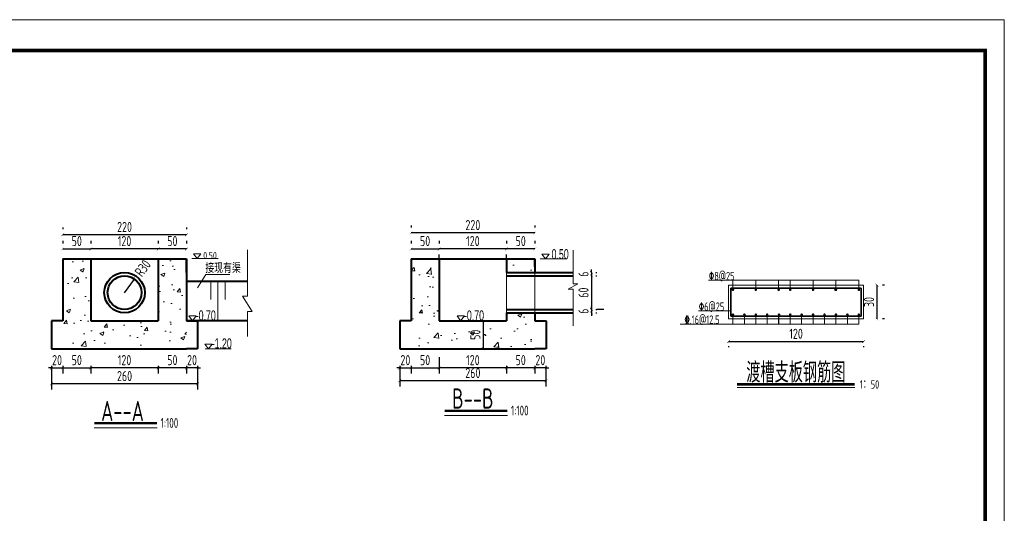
# Model space of a CAD drawing. Header units: inches. Extents: x 97745 to 142261, y 62673 to 100665.
# Tile 146 of 148: x 137637 to 139388, y 93959 to 94838. Entities that reach past the tile are written whole.
import ezdxf
from ezdxf.enums import TextEntityAlignment as Align

# ---------------------------------------------------------------- set-up
doc = ezdxf.new("R2010")
doc.units = ezdxf.units.IN
doc.header["$MEASUREMENT"] = 0
doc.linetypes.add('DASHED2', pattern=[0.375, 0.25, -0.125])
doc.layers.get('0').update_dxf_attribs({"lineweight": 15})
for name, color, linetype, lineweight in [('0文字', 6, 'Continuous', 20), ('0粗实线', 1, 'Continuous', 35), ('BM1', 7, 'Continuous', 15), ('CON3', 4, 'Continuous', 20), ('zhang2', 1, 'Continuous', 40), ('标注线', 4, 'Continuous', 18), ('细线', 7, 'Continuous', 25), ('虚线1', 5, 'DASHED2', 20), ('轮廓线', 1, 'Continuous', 40)]:
    doc.layers.add(name, color=color, linetype=linetype, lineweight=lineweight)
doc.layers.add('断面标高标注', color=3, linetype='Continuous')
doc.styles.add('03、he-e', font='hztxt_e.shx', dxfattribs={"width": 0.65, "bigfont": 'hztxt.shx'})
doc.styles.add('HZ', font='tssdeng.shx', dxfattribs={"width": 0.65, "bigfont": 'hztxt.shx'})
doc.styles.add('HZTXT', font='tssdeng.shx', dxfattribs={"width": 0.75, "bigfont": 'hztxt.shx'})
doc.styles.add('三级钢', font='tssdeng.shx', dxfattribs={"width": 0.7, "height": 30, "bigfont": 'hztxt.shx'})
doc.styles.add('常用', font='tssdeng1.shx', dxfattribs={"width": 0.75, "height": 30, "bigfont": 'hztxt-01.shx'})
doc.dimstyles.new('3', dxfattribs={"dimtxt": 25, "dimasz": 12, "dimexe": 10, "dimexo": 30, "dimgap": 5, "dimtad": 1, "dimdec": 0, "dimzin": 0, "dimdsep": 46, "dimtxsty": 'HZTXT', "dimblk": 'ARCHTICK', "dimcen": 0, "dimclrt": 7, "dimazin": 2, "dimtfac": 1, "dimtdec": 0, "dimtix": 1, "dimtmove": 2, "dimatfit": 3, "dimfxl": 250, "dimtolj": 1, "dimtzin": 0, "dimarcsym": 0})
pattern_1 = [(50, (0, 0), (71.726018, -6.275213), [7.5, -82.5]), (355, (0, 0), (-13.875133, 75.219213), [6, -66]), (100.4514, (5.98, -0.52), (57.850938, 68.943954), [6.37402, -70.11421]), (46.1842, (0, 20), (106.724105, -16.5519), [11.25, -123.75]), (96.6356, (8.89, 18.62), (93.46627, 97.41179), [9.56103, -105.1713]), (351.1842, (0, 20), (93.466195, 97.41186), [9, -99]), (21, (10, 15), (59.690705, -40.26189), [7.5, -82.5]), (326, (10, 15), (24.331533, 72.515005), [6, -66]), (71.4514, (14.974, 11.645), (84.022263, 32.25305), [6.37402, -70.11421]), (37.5, (0, 0), (1.2159855, 33.2893854), [0, -65.2, 0, -67, 0, -66.25]), (7.5, (0, 0), (26.306954, 39.441171), [0, -38.2, 0, -63.7, 0, -25.25]), (327.5, (-22.3, 0), (53.3822436, -2.255487), [0, -25, 0, -78, 0, -103.5]), (317.5, (-32.3, 0), (58.318617, 10.010498), [0, -32.5, 0, -51.8, 0, -73.5])]

# ---------------------------------------------------------------- blocks, each defined once
blk = doc.blocks.new('_ArchTick')
at = {"color": 0, "linetype": 'ByBlock', "const_width": 0.15}
blk.add_lwpolyline([(-0.5, -0.5), (0.5, 0.5)], dxfattribs=at)
blk = doc.blocks.new('*D1327')
at = {"color": 0, "lineweight": -2}
for p, q in [((139161.1, 94365.3), (139161.1, 94305.3)), ((139174.7, 94365.3), (139171.1, 94365.3)), ((139174.7, 94305.3), (139171.1, 94305.3))]:
    blk.add_line(p, q, dxfattribs=at)
at = {"color": 0, "lineweight": -2, "xscale": 5, "yscale": 5, "zscale": 5}
for p, rotation in [((139161.1, 94365.3), 90), ((139161.1, 94305.3), 270)]:
    blk.add_blockref('_ArchTick', p, dxfattribs=dict(at, rotation=rotation))
at = {"color": 7, "insert": (139147.1, 94335.3), "char_height": 18, "attachment_point": 5, "rotation": 90, "style": 'HZTXT'}
blk.add_mtext('\\A1;30', dxfattribs=at)
blk = doc.blocks.new('*D1328')
at = {"color": 0, "lineweight": -2}
for p, q in [((138897.3, 94264.8), (139137.3, 94264.8)), ((138897.3, 94256.7), (138897.3, 94254.8)), ((139137.3, 94256.7), (139137.3, 94254.8))]:
    blk.add_line(p, q, dxfattribs=at)
at = {"color": 0, "lineweight": -2, "xscale": 5, "yscale": 5, "zscale": 5, "rotation": 180}
blk.add_blockref('_ArchTick', (138897.3, 94264.8), dxfattribs=at)
at = {"color": 0, "lineweight": -2, "xscale": 5, "yscale": 5, "zscale": 5}
blk.add_blockref('_ArchTick', (139137.3, 94264.8), dxfattribs=at)
at = {"color": 7, "insert": (139017.3, 94278.8), "char_height": 18, "attachment_point": 5, "style": 'HZTXT'}
blk.add_mtext('\\A1;120', dxfattribs=at)
blk = doc.blocks.new('*D1596')
at = {"color": 0, "lineweight": -2}
for p, q in [((137883.2, 94444.3), (137883.2, 94439.8)), ((137933.2, 94444.3), (137933.2, 94439.8)), ((137933.2, 94429.8), (137883.2, 94429.8))]:
    blk.add_line(p, q, dxfattribs=at)
at = {"color": 0, "lineweight": -2, "xscale": 5, "yscale": 5, "zscale": 5, "rotation": 180}
blk.add_blockref('_ArchTick', (137883.2, 94429.8), dxfattribs=at)
at = {"color": 0, "lineweight": -2, "xscale": 5, "yscale": 5, "zscale": 5}
blk.add_blockref('_ArchTick', (137933.2, 94429.8), dxfattribs=at)
at = {"color": 7, "insert": (137908.2, 94443.8), "char_height": 18, "attachment_point": 5, "style": 'HZTXT'}
blk.add_mtext('\\A1;50', dxfattribs=at)
blk = doc.blocks.new('*D1597')
at = {"color": 0, "lineweight": -2}
for p, q in [((137763.2, 94442), (137763.2, 94439.8)), ((137883.2, 94442), (137883.2, 94439.8)), ((137883.2, 94429.8), (137763.2, 94429.8))]:
    blk.add_line(p, q, dxfattribs=at)
at = {"color": 0, "lineweight": -2, "xscale": 5, "yscale": 5, "zscale": 5, "rotation": 180}
blk.add_blockref('_ArchTick', (137763.2, 94429.8), dxfattribs=at)
at = {"color": 0, "lineweight": -2, "xscale": 5, "yscale": 5, "zscale": 5}
blk.add_blockref('_ArchTick', (137883.2, 94429.8), dxfattribs=at)
at = {"color": 7, "insert": (137823.2, 94443.8), "char_height": 18, "attachment_point": 5, "style": 'HZTXT'}
blk.add_mtext('\\A1;120', dxfattribs=at)
blk = doc.blocks.new('*D1598')
at = {"color": 0, "lineweight": -2}
for p, q in [((137713.2, 94444.3), (137713.2, 94439.8)), ((137763.2, 94444.3), (137763.2, 94439.8)), ((137713.2, 94429.8), (137763.2, 94429.8))]:
    blk.add_line(p, q, dxfattribs=at)
at = {"color": 0, "lineweight": -2, "xscale": 5, "yscale": 5, "zscale": 5, "rotation": 180}
blk.add_blockref('_ArchTick', (137713.2, 94429.8), dxfattribs=at)
at = {"color": 0, "lineweight": -2, "xscale": 5, "yscale": 5, "zscale": 5}
blk.add_blockref('_ArchTick', (137763.2, 94429.8), dxfattribs=at)
at = {"color": 7, "insert": (137738.2, 94443.8), "char_height": 18, "attachment_point": 5, "style": 'HZTXT'}
blk.add_mtext('\\A1;50', dxfattribs=at)
blk = doc.blocks.new('*D1599')
at = {"color": 0, "lineweight": -2}
for p, q in [((137713.2, 94468), (137713.2, 94465)), ((137933.2, 94468), (137933.2, 94465)), ((137933.2, 94455), (137713.2, 94455))]:
    blk.add_line(p, q, dxfattribs=at)
at = {"color": 0, "lineweight": -2, "xscale": 5, "yscale": 5, "zscale": 5, "rotation": 180}
blk.add_blockref('_ArchTick', (137713.2, 94455), dxfattribs=at)
at = {"color": 0, "lineweight": -2, "xscale": 5, "yscale": 5, "zscale": 5}
blk.add_blockref('_ArchTick', (137933.2, 94455), dxfattribs=at)
at = {"color": 7, "insert": (137823.2, 94469), "char_height": 18, "attachment_point": 5, "style": 'HZTXT'}
blk.add_mtext('\\A1;220', dxfattribs=at)
blk = doc.blocks.new('*D1600')
at = {"color": 0, "lineweight": -2}
for p, q in [((137883.2, 94222), (137883.2, 94207.9)), ((137933.2, 94217.9), (137883.2, 94217.9)), ((137933.2, 94222), (137933.2, 94207.9))]:
    blk.add_line(p, q, dxfattribs=at)
at = {"color": 0, "lineweight": -2, "xscale": 5, "yscale": 5, "zscale": 5, "rotation": 180}
blk.add_blockref('_ArchTick', (137883.2, 94217.9), dxfattribs=at)
at = {"color": 0, "lineweight": -2, "xscale": 5, "yscale": 5, "zscale": 5}
blk.add_blockref('_ArchTick', (137933.2, 94217.9), dxfattribs=at)
at = {"color": 7, "insert": (137908.2, 94231.9), "char_height": 18, "attachment_point": 5, "style": 'HZTXT'}
blk.add_mtext('\\A1;50', dxfattribs=at)
blk = doc.blocks.new('*D1601')
at = {"color": 0, "lineweight": -2}
for p, q in [((137763.2, 94222), (137763.2, 94207.9)), ((137883.2, 94217.9), (137763.2, 94217.9)), ((137883.2, 94222), (137883.2, 94207.9))]:
    blk.add_line(p, q, dxfattribs=at)
at = {"color": 0, "lineweight": -2, "xscale": 5, "yscale": 5, "zscale": 5, "rotation": 180}
blk.add_blockref('_ArchTick', (137763.2, 94217.9), dxfattribs=at)
at = {"color": 0, "lineweight": -2, "xscale": 5, "yscale": 5, "zscale": 5}
blk.add_blockref('_ArchTick', (137883.2, 94217.9), dxfattribs=at)
at = {"color": 7, "insert": (137823.2, 94231.9), "char_height": 18, "attachment_point": 5, "style": 'HZTXT'}
blk.add_mtext('\\A1;120', dxfattribs=at)
blk = doc.blocks.new('*D1602')
at = {"color": 0, "lineweight": -2}
for p, q in [((137693.2, 94215.9), (137693.2, 94179.5)), ((137953.2, 94215.9), (137953.2, 94179.5)), ((137953.2, 94189.5), (137693.2, 94189.5))]:
    blk.add_line(p, q, dxfattribs=at)
at = {"color": 0, "lineweight": -2, "xscale": 5, "yscale": 5, "zscale": 5, "rotation": 180}
blk.add_blockref('_ArchTick', (137693.2, 94189.5), dxfattribs=at)
at = {"color": 0, "lineweight": -2, "xscale": 5, "yscale": 5, "zscale": 5}
blk.add_blockref('_ArchTick', (137953.2, 94189.5), dxfattribs=at)
at = {"color": 7, "insert": (137823.2, 94203.5), "char_height": 18, "attachment_point": 5, "style": 'HZTXT'}
blk.add_mtext('\\A1;260', dxfattribs=at)
blk = doc.blocks.new('*D1603')
at = {"color": 0, "lineweight": -2}
for p, q in [((137713.2, 94222), (137713.2, 94207.9)), ((137713.2, 94217.9), (137763.2, 94217.9)), ((137763.2, 94222), (137763.2, 94207.9))]:
    blk.add_line(p, q, dxfattribs=at)
at = {"color": 0, "lineweight": -2, "xscale": 5, "yscale": 5, "zscale": 5, "rotation": 180}
blk.add_blockref('_ArchTick', (137713.2, 94217.9), dxfattribs=at)
at = {"color": 0, "lineweight": -2, "xscale": 5, "yscale": 5, "zscale": 5}
blk.add_blockref('_ArchTick', (137763.2, 94217.9), dxfattribs=at)
at = {"color": 7, "insert": (137738.2, 94231.9), "char_height": 18, "attachment_point": 5, "style": 'HZTXT'}
blk.add_mtext('\\A1;50', dxfattribs=at)
blk = doc.blocks.new('*D1604')
at = {"color": 0, "lineweight": -2}
for p, q in [((138502.6, 94444.3), (138502.6, 94439.8)), ((138552.6, 94444.3), (138552.6, 94439.8)), ((138552.6, 94429.8), (138502.6, 94429.8))]:
    blk.add_line(p, q, dxfattribs=at)
at = {"color": 0, "lineweight": -2, "xscale": 5, "yscale": 5, "zscale": 5, "rotation": 180}
blk.add_blockref('_ArchTick', (138502.6, 94429.8), dxfattribs=at)
at = {"color": 0, "lineweight": -2, "xscale": 5, "yscale": 5, "zscale": 5}
blk.add_blockref('_ArchTick', (138552.6, 94429.8), dxfattribs=at)
at = {"color": 7, "insert": (138527.6, 94443.8), "char_height": 18, "attachment_point": 5, "style": 'HZTXT'}
blk.add_mtext('\\A1;50', dxfattribs=at)
blk = doc.blocks.new('*D1605')
at = {"color": 0, "lineweight": -2}
for p, q in [((138502.6, 94429.8), (138382.6, 94429.8)), ((138382.6, 94400.3), (138382.6, 94419.8)), ((138502.6, 94400.3), (138502.6, 94419.8))]:
    blk.add_line(p, q, dxfattribs=at)
at = {"color": 0, "lineweight": -2, "xscale": 5, "yscale": 5, "zscale": 5, "rotation": 180}
blk.add_blockref('_ArchTick', (138382.6, 94429.8), dxfattribs=at)
at = {"color": 0, "lineweight": -2, "xscale": 5, "yscale": 5, "zscale": 5}
blk.add_blockref('_ArchTick', (138502.6, 94429.8), dxfattribs=at)
at = {"color": 7, "insert": (138442.6, 94443.8), "char_height": 18, "attachment_point": 5, "style": 'HZTXT'}
blk.add_mtext('\\A1;120', dxfattribs=at)
blk = doc.blocks.new('*D1606')
at = {"color": 0, "lineweight": -2}
for p, q in [((138332.6, 94444.3), (138332.6, 94439.8)), ((138382.6, 94444.3), (138382.6, 94439.8)), ((138332.6, 94429.8), (138382.6, 94429.8))]:
    blk.add_line(p, q, dxfattribs=at)
at = {"color": 0, "lineweight": -2, "xscale": 5, "yscale": 5, "zscale": 5, "rotation": 180}
blk.add_blockref('_ArchTick', (138332.6, 94429.8), dxfattribs=at)
at = {"color": 0, "lineweight": -2, "xscale": 5, "yscale": 5, "zscale": 5}
blk.add_blockref('_ArchTick', (138382.6, 94429.8), dxfattribs=at)
at = {"color": 7, "insert": (138357.6, 94443.8), "char_height": 18, "attachment_point": 5, "style": 'HZTXT'}
blk.add_mtext('\\A1;50', dxfattribs=at)
blk = doc.blocks.new('*D1607')
at = {"color": 0, "lineweight": -2}
for p, q in [((138332.6, 94471.4), (138332.6, 94468.3)), ((138552.6, 94458.3), (138332.6, 94458.3)), ((138552.6, 94471.4), (138552.6, 94468.3))]:
    blk.add_line(p, q, dxfattribs=at)
at = {"color": 0, "lineweight": -2, "xscale": 5, "yscale": 5, "zscale": 5, "rotation": 180}
blk.add_blockref('_ArchTick', (138332.6, 94458.3), dxfattribs=at)
at = {"color": 0, "lineweight": -2, "xscale": 5, "yscale": 5, "zscale": 5}
blk.add_blockref('_ArchTick', (138552.6, 94458.3), dxfattribs=at)
at = {"color": 7, "insert": (138442.6, 94472.3), "char_height": 18, "attachment_point": 5, "style": 'HZTXT'}
blk.add_mtext('\\A1;220', dxfattribs=at)
blk = doc.blocks.new('*D1608')
at = {"color": 0, "lineweight": -2}
for p, q in [((138502.6, 94222), (138502.6, 94207.9)), ((138552.6, 94217.9), (138502.6, 94217.9)), ((138552.6, 94222), (138552.6, 94207.9))]:
    blk.add_line(p, q, dxfattribs=at)
at = {"color": 0, "lineweight": -2, "xscale": 5, "yscale": 5, "zscale": 5, "rotation": 180}
blk.add_blockref('_ArchTick', (138502.6, 94217.9), dxfattribs=at)
at = {"color": 0, "lineweight": -2, "xscale": 5, "yscale": 5, "zscale": 5}
blk.add_blockref('_ArchTick', (138552.6, 94217.9), dxfattribs=at)
at = {"color": 7, "insert": (138527.6, 94231.9), "char_height": 18, "attachment_point": 5, "style": 'HZTXT'}
blk.add_mtext('\\A1;50', dxfattribs=at)
blk = doc.blocks.new('*D1609')
at = {"color": 0, "lineweight": -2}
for p, q in [((138382.6, 94237), (138382.6, 94207.9)), ((138502.6, 94217.9), (138382.6, 94217.9)), ((138502.6, 94222), (138502.6, 94207.9))]:
    blk.add_line(p, q, dxfattribs=at)
at = {"color": 0, "lineweight": -2, "xscale": 5, "yscale": 5, "zscale": 5, "rotation": 180}
blk.add_blockref('_ArchTick', (138382.6, 94217.9), dxfattribs=at)
at = {"color": 0, "lineweight": -2, "xscale": 5, "yscale": 5, "zscale": 5}
blk.add_blockref('_ArchTick', (138502.6, 94217.9), dxfattribs=at)
at = {"color": 7, "insert": (138442.6, 94231.9), "char_height": 18, "attachment_point": 5, "style": 'HZTXT'}
blk.add_mtext('\\A1;120', dxfattribs=at)
blk = doc.blocks.new('*D1610')
at = {"color": 0, "lineweight": -2}
for p, q in [((138312.6, 94222), (138312.6, 94185.1)), ((138572.6, 94222), (138572.6, 94185.1)), ((138572.6, 94195.1), (138312.6, 94195.1))]:
    blk.add_line(p, q, dxfattribs=at)
at = {"color": 0, "lineweight": -2, "xscale": 5, "yscale": 5, "zscale": 5, "rotation": 180}
blk.add_blockref('_ArchTick', (138312.6, 94195.1), dxfattribs=at)
at = {"color": 0, "lineweight": -2, "xscale": 5, "yscale": 5, "zscale": 5}
blk.add_blockref('_ArchTick', (138572.6, 94195.1), dxfattribs=at)
at = {"color": 7, "insert": (138442.6, 94209.1), "char_height": 18, "attachment_point": 5, "style": 'HZTXT'}
blk.add_mtext('\\A1;260', dxfattribs=at)
blk = doc.blocks.new('*D1611')
at = {"color": 0, "lineweight": -2}
for p, q in [((138382.6, 94237), (138382.6, 94207.9)), ((138332.6, 94222), (138332.6, 94207.9)), ((138332.6, 94217.9), (138382.6, 94217.9))]:
    blk.add_line(p, q, dxfattribs=at)
at = {"color": 0, "lineweight": -2, "xscale": 5, "yscale": 5, "zscale": 5, "rotation": 180}
blk.add_blockref('_ArchTick', (138332.6, 94217.9), dxfattribs=at)
at = {"color": 0, "lineweight": -2, "xscale": 5, "yscale": 5, "zscale": 5}
blk.add_blockref('_ArchTick', (138382.6, 94217.9), dxfattribs=at)
at = {"color": 7, "insert": (138357.6, 94231.9), "char_height": 18, "attachment_point": 5, "style": 'HZTXT'}
blk.add_mtext('\\A1;50', dxfattribs=at)
blk = doc.blocks.new('*D1612')
at = {"color": 0, "lineweight": -2}
for p, q in [((138653.3, 94382), (138653.3, 94322)), ((138661.5, 94382), (138663.3, 94382)), ((138675.5, 94322), (138663.3, 94322))]:
    blk.add_line(p, q, dxfattribs=at)
at = {"color": 0, "lineweight": -2, "xscale": 5, "yscale": 5, "zscale": 5}
for p, rotation in [((138653.3, 94382), 90), ((138653.3, 94322), 270)]:
    blk.add_blockref('_ArchTick', p, dxfattribs=dict(at, rotation=rotation))
at = {"color": 7, "insert": (138639.3, 94352), "char_height": 18, "attachment_point": 5, "rotation": 90, "style": 'HZTXT'}
blk.add_mtext('\\A1;60', dxfattribs=at)
blk = doc.blocks.new('*D1613')
at = {"color": 0, "lineweight": -2}
for p, q in [((138653.3, 94388), (138653.3, 94393)), ((138653.3, 94388), (138653.3, 94382)), ((138653.3, 94382), (138653.3, 94377)), ((138661.5, 94388), (138663.3, 94388)), ((138661.5, 94382), (138663.3, 94382))]:
    blk.add_line(p, q, dxfattribs=at)
at = {"color": 0, "lineweight": -2, "xscale": 5, "yscale": 5, "zscale": 5}
for p, rotation in [((138653.3, 94388), 270), ((138653.3, 94382), 90)]:
    blk.add_blockref('_ArchTick', p, dxfattribs=dict(at, rotation=rotation))
at = {"color": 7, "insert": (138639.3, 94385), "char_height": 18, "attachment_point": 5, "rotation": 90, "style": 'HZTXT'}
blk.add_mtext('\\A1;6', dxfattribs=at)
blk = doc.blocks.new('*D1614')
at = {"color": 0, "lineweight": -2}
for p, q in [((138653.3, 94322), (138653.3, 94327)), ((138653.3, 94322), (138653.3, 94316)), ((138661.5, 94322), (138663.3, 94322)), ((138653.3, 94316), (138653.3, 94311)), ((138661.5, 94316), (138663.3, 94316))]:
    blk.add_line(p, q, dxfattribs=at)
at = {"color": 0, "lineweight": -2, "xscale": 5, "yscale": 5, "zscale": 5}
for p, rotation in [((138653.3, 94322), 270), ((138653.3, 94316), 90)]:
    blk.add_blockref('_ArchTick', p, dxfattribs=dict(at, rotation=rotation))
at = {"color": 7, "insert": (138639.3, 94319), "char_height": 18, "attachment_point": 5, "rotation": 90, "style": 'HZTXT'}
blk.add_mtext('\\A1;6', dxfattribs=at)
blk = doc.blocks.new('*D1615')
at = {"color": 0, "lineweight": -2}
for p, q in [((138461.1, 94302), (138461.1, 94252)), ((138464.8, 94302), (138471.1, 94302)), ((138464.8, 94252), (138471.1, 94252))]:
    blk.add_line(p, q, dxfattribs=at)
at = {"color": 0, "lineweight": -2, "xscale": 5, "yscale": 5, "zscale": 5}
for p, rotation in [((138461.1, 94302), 90), ((138461.1, 94252), 270)]:
    blk.add_blockref('_ArchTick', p, dxfattribs=dict(at, rotation=rotation))
at = {"color": 7, "insert": (138447.1, 94277), "char_height": 18, "attachment_point": 5, "rotation": 90, "style": 'HZTXT'}
blk.add_mtext('\\A1;50', dxfattribs=at)
blk = doc.blocks.new('*D1616')
at = {"color": 0, "lineweight": -2}
blk.add_line((137823.2, 94352), (137841.1, 94376.1), dxfattribs=at)
at = {"color": 0, "lineweight": -2, "xscale": 5, "yscale": 5, "zscale": 5, "rotation": 53.35595842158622}
blk.add_blockref('_ArchTick', (137841.1, 94376.1), dxfattribs=at)
at = {"color": 7, "insert": (137855.6, 94395.6), "char_height": 18, "attachment_point": 5, "rotation": 53.356, "style": 'HZTXT'}
blk.add_mtext('\\A1;R30', dxfattribs=at)
blk = doc.blocks.new('*D1753')
at = {"color": 0, "lineweight": -2}
for p, q in [((137693.2, 94217.9), (137688.2, 94217.9)), ((137693.2, 94222), (137693.2, 94207.9)), ((137693.2, 94217.9), (137713.2, 94217.9)), ((137713.2, 94222), (137713.2, 94207.9)), ((137713.2, 94217.9), (137718.2, 94217.9))]:
    blk.add_line(p, q, dxfattribs=at)
at = {"color": 0, "lineweight": -2, "xscale": 5, "yscale": 5, "zscale": 5}
blk.add_blockref('_ArchTick', (137693.2, 94217.9), dxfattribs=at)
at = {"color": 0, "lineweight": -2, "xscale": 5, "yscale": 5, "zscale": 5, "rotation": 180}
blk.add_blockref('_ArchTick', (137713.2, 94217.9), dxfattribs=at)
at = {"color": 7, "insert": (137703.2, 94231.9), "char_height": 18, "attachment_point": 5, "style": 'HZTXT'}
blk.add_mtext('\\A1;20', dxfattribs=at)
blk = doc.blocks.new('*D1754')
at = {"color": 0, "lineweight": -2}
for p, q in [((137933.2, 94217.9), (137928.2, 94217.9)), ((137933.2, 94222), (137933.2, 94207.9)), ((137953.2, 94217.9), (137933.2, 94217.9)), ((137953.2, 94222), (137953.2, 94207.9)), ((137953.2, 94217.9), (137958.2, 94217.9))]:
    blk.add_line(p, q, dxfattribs=at)
at = {"color": 0, "lineweight": -2, "xscale": 5, "yscale": 5, "zscale": 5}
blk.add_blockref('_ArchTick', (137933.2, 94217.9), dxfattribs=at)
at = {"color": 0, "lineweight": -2, "xscale": 5, "yscale": 5, "zscale": 5, "rotation": 180}
blk.add_blockref('_ArchTick', (137953.2, 94217.9), dxfattribs=at)
at = {"color": 7, "insert": (137943.2, 94231.9), "char_height": 18, "attachment_point": 5, "style": 'HZTXT'}
blk.add_mtext('\\A1;20', dxfattribs=at)
blk = doc.blocks.new('*D1755')
at = {"color": 0, "lineweight": -2}
for p, q in [((138312.6, 94217.9), (138307.6, 94217.9)), ((138312.6, 94222), (138312.6, 94207.9)), ((138312.6, 94217.9), (138332.6, 94217.9)), ((138332.6, 94222), (138332.6, 94207.9)), ((138332.6, 94217.9), (138337.6, 94217.9))]:
    blk.add_line(p, q, dxfattribs=at)
at = {"color": 0, "lineweight": -2, "xscale": 5, "yscale": 5, "zscale": 5}
blk.add_blockref('_ArchTick', (138312.6, 94217.9), dxfattribs=at)
at = {"color": 0, "lineweight": -2, "xscale": 5, "yscale": 5, "zscale": 5, "rotation": 180}
blk.add_blockref('_ArchTick', (138332.6, 94217.9), dxfattribs=at)
at = {"color": 7, "insert": (138322.6, 94231.9), "char_height": 18, "attachment_point": 5, "style": 'HZTXT'}
blk.add_mtext('\\A1;20', dxfattribs=at)
blk = doc.blocks.new('*D1756')
at = {"color": 0, "lineweight": -2}
for p, q in [((138552.6, 94217.9), (138547.6, 94217.9)), ((138552.6, 94222), (138552.6, 94207.9)), ((138572.6, 94217.9), (138552.6, 94217.9)), ((138572.6, 94222), (138572.6, 94207.9)), ((138572.6, 94217.9), (138577.6, 94217.9))]:
    blk.add_line(p, q, dxfattribs=at)
at = {"color": 0, "lineweight": -2, "xscale": 5, "yscale": 5, "zscale": 5}
blk.add_blockref('_ArchTick', (138552.6, 94217.9), dxfattribs=at)
at = {"color": 0, "lineweight": -2, "xscale": 5, "yscale": 5, "zscale": 5, "rotation": 180}
blk.add_blockref('_ArchTick', (138572.6, 94217.9), dxfattribs=at)
at = {"color": 7, "insert": (138562.6, 94231.9), "char_height": 18, "attachment_point": 5, "style": 'HZTXT'}
blk.add_mtext('\\A1;20', dxfattribs=at)

msp = doc.modelspace()

# ---------------------------------------------------------------- hatches: boundary and pattern name
for points in [[(139089.221, 94357.119, -1), (139084.961, 94357.119, -1)], [(138989.221, 94312.867, 1), (138984.961, 94312.867, 1)]]:
    msp.add_hatch(color=256).paths.add_polyline_path(points)
at = {"layer": 'BM1'}
h = msp.add_hatch(dxfattribs=at)
h.set_pattern_fill('AR-CONC', color=4, scale=10, style=0)
h.set_pattern_definition(pattern_1)
h.paths.add_polyline_path([(137933.181, 94302.045), (137933.181, 94412.045), (137883.181, 94412.045), (137883.181, 94382.045), (137883.181, 94302.045), (137763.181, 94302.045), (137763.181, 94412.045), (137713.181, 94412.045), (137713.181, 94302.045), (137713.181, 94252.045), (137933.181, 94252.045)])
h = msp.add_hatch(dxfattribs=at)
h.set_pattern_fill('AR-CONC', color=4, scale=10, style=0)
h.set_pattern_definition(pattern_1)
h.paths.add_polyline_path([(138552.648, 94252.045), (138552.648, 94302.045), (138552.648, 94316.045), (138502.648, 94316.045), (138502.648, 94302.045), (138382.648, 94302.045), (138382.648, 94412.045), (138332.648, 94412.045), (138332.648, 94302.045), (138332.648, 94252.045)])
h.paths.add_polyline_path([(138502.648, 94412.045), (138502.648, 94388.045), (138552.648, 94388.045), (138552.648, 94412.045)], flags=17)
h.paths.add_polyline_path([(138433.575, 94263.718), (138433.575, 94290.371), (138460.575, 94290.371), (138460.575, 94263.718)], flags=24)

# ---------------------------------------------------------------- linework, layer by layer
for p, q in [((138041.615, 94428.439), (138041.615, 94345.503)), ((138620.816, 94427.749), (138620.816, 94367.977)), ((137989.618, 94412.655), (137942.985, 94412.655)), ((137989.618, 94412.655), (137942.985, 94412.655)), ((138609.085, 94412.045), (138562.452, 94412.045)), ((138609.085, 94412.045), (138562.452, 94412.045)), ((137967.505, 94384.314), (137952.902, 94360.659)), ((138010.355, 94384.314), (137967.505, 94384.314)), ((137976.367, 94372.045), (137976.367, 94340.119)), ((137989.153, 94372.045), (137989.153, 94302.045)), ((138001.939, 94372.045), (138001.939, 94340.119)), ((139128.955, 94374.313), (138861.839, 94374.313)), ((138905.071, 94357.189), (138905.071, 94374.313)), ((138945.696, 94357.189), (138945.696, 94374.313)), ((138986.321, 94357.189), (138986.321, 94374.313)), ((139006.946, 94357.189), (139006.946, 94374.313)), ((139047.571, 94357.189), (139047.571, 94374.313)), ((139088.196, 94357.189), (139088.196, 94374.313)), ((139128.955, 94357.189), (139128.955, 94374.313)), ((138629.294, 94367.977), (138612.339, 94358.023)), ((138612.339, 94358.023), (138620.816, 94358.023)), ((138629.294, 94367.977), (138620.816, 94367.977)), ((138620.816, 94358.023), (138620.816, 94293.141)), ((139137.308, 94365.258), (138897.308, 94365.258)), ((138897.308, 94305.258), (138897.308, 94365.258)), ((139137.308, 94305.258), (139137.308, 94365.258)), ((138033.138, 94345.503), (138041.615, 94345.503)), ((138033.138, 94345.503), (138050.093, 94318.542)), ((138041.615, 94318.542), (138041.615, 94273.965)), ((138050.093, 94318.542), (138041.615, 94318.542)), ((138901.37, 94319.935), (138843.924, 94319.935)), ((138000.184, 94302.045), (137937.38, 94302.045)), ((139137.308, 94305.258), (138897.308, 94305.258)), ((138905.071, 94312.797), (138905.071, 94296.203)), ((138925.383, 94312.797), (138925.383, 94296.203)), ((138945.696, 94312.797), (138945.696, 94296.203)), ((138966.008, 94312.797), (138966.008, 94296.203)), ((138986.321, 94312.797), (138986.321, 94296.203)), ((138986.633, 94312.797), (138986.633, 94296.203)), ((139006.946, 94312.797), (139006.946, 94296.203)), ((139027.258, 94312.797), (139027.258, 94296.203)), ((139047.571, 94312.797), (139047.571, 94296.203)), ((139067.883, 94312.797), (139067.883, 94296.203)), ((139088.196, 94312.797), (139088.196, 94296.203)), ((139108.508, 94312.797), (139108.508, 94296.203)), ((139128.955, 94312.797), (139128.955, 94296.203)), ((139128.955, 94296.203), (138811.377, 94296.203)), ((138012.763, 94252.045), (137966.395, 94252.045))]:
    msp.add_line(p, q)
at = {"ltscale": 5}
for p, q in [((138504.453, 94133.407), (138392.408, 94133.407)), ((137881.494, 94111.287), (137769.449, 94111.287))]:
    msp.add_line(p, q, dxfattribs=at)
at = {"const_width": 2.5}
for points in [[(138904.055, 94357.189, 1), (138906.086, 94357.189, 1)], [(138944.68, 94357.189, 1), (138946.711, 94357.189, 1)], [(138985.305, 94357.189, 1), (138987.336, 94357.189, 1)], [(139005.93, 94357.189, 1), (139007.961, 94357.189, 1)], [(139046.555, 94357.189, 1), (139048.586, 94357.189, 1)], [(139087.18, 94357.189, 1), (139089.211, 94357.189, 1)], [(139127.939, 94357.189, 1), (139129.97, 94357.189, 1)], [(138904.055, 94312.797, 1), (138906.086, 94312.797, 1)], [(138924.367, 94312.797, 1), (138926.399, 94312.797, 1)], [(138944.68, 94312.797, 1), (138946.711, 94312.797, 1)], [(138964.992, 94312.797, 1), (138967.024, 94312.797, 1)], [(138985.979, 94312.797, 1), (138988.011, 94312.797, 1)], [(139005.93, 94312.797, 1), (139007.961, 94312.797, 1)], [(139026.242, 94312.797, 1), (139028.274, 94312.797, 1)], [(139046.555, 94312.797, 1), (139048.586, 94312.797, 1)], [(139066.867, 94312.797, 1), (139068.899, 94312.797, 1)], [(139087.18, 94312.797, 1), (139089.211, 94312.797, 1)], [(139107.492, 94312.797, 1), (139109.524, 94312.797, 1)], [(139127.939, 94312.797, 1), (139129.97, 94312.797, 1)]]:
    msp.add_lwpolyline(points, format="xyb", close=True, dxfattribs=at)
at = {"layer": '0粗实线'}
for p, q in [((139133.245, 94360.258), (138901.37, 94360.258)), ((138901.37, 94310.258), (138901.37, 94360.258)), ((139133.245, 94310.258), (139133.245, 94360.258)), ((139133.245, 94310.258), (138901.37, 94310.258))]:
    msp.add_line(p, q, dxfattribs=at)
at = {"layer": 'BM1', "const_width": 0.677}
msp.add_lwpolyline([(136514.205, 94837.664), (139387.26, 94837.664), (139387.26, 92805.992), (136514.205, 92805.992), (136514.205, 94837.664)], dxfattribs=at)
at = {"layer": 'BM1'}
msp.add_lwpolyline([(136514.205, 94837.664), (139387.26, 94837.664), (139387.26, 92805.992), (136514.205, 92805.992)], close=True, dxfattribs=at)
at = {"layer": 'BM1', "color": 0, "linetype": 'Continuous', "const_width": 6.771}
msp.add_lwpolyline([(136627.862, 92839.846), (136627.862, 94783.288), (139353.405, 94783.288), (139353.405, 92839.846)], close=True, dxfattribs=at)
at = {"layer": 'CON3'}
msp.add_line((138912.677, 94183.336), (139121.687, 94183.336), dxfattribs=at)
at = {"layer": 'zhang2', "const_width": 4.8}
msp.add_lwpolyline([(138912.453, 94188.983), (139121.359, 94188.983)], dxfattribs=at)
at = {"layer": '细线', "ltscale": 5, "const_width": 4}
for points in [[(138392.408, 94141.665), (138504.045, 94141.665)], [(137769.449, 94119.545), (137881.086, 94119.545)]]:
    msp.add_lwpolyline(points, dxfattribs=at)
at = {"layer": '虚线1'}
for p, q in [((138502.648, 94388.045), (138502.648, 94316.045)), ((138552.648, 94388.045), (138552.648, 94316.045))]:
    msp.add_line(p, q, dxfattribs=at)
at = {"layer": '轮廓线'}
for p, q in [((137713.181, 94412.045), (137933.181, 94412.045)), ((137713.181, 94412.045), (137713.181, 94302.045)), ((137763.181, 94412.045), (137763.181, 94302.045)), ((137883.181, 94412.045), (137883.181, 94382.045)), ((137933.181, 94412.045), (137933.181, 94302.045)), ((137933.181, 94388.045), (137933.181, 94412.045)), ((138332.648, 94412.045), (138552.648, 94412.045)), ((138332.648, 94412.045), (138332.648, 94302.045)), ((138382.648, 94412.045), (138382.648, 94302.045)), ((138502.648, 94412.045), (138502.648, 94388.045)), ((138552.648, 94412.045), (138552.648, 94388.045)), ((138552.648, 94398.655), (138552.648, 94412.045)), ((137883.181, 94382.045), (137883.181, 94302.045)), ((138041.615, 94372.045), (137933.181, 94372.045)), ((138502.648, 94388.045), (138620.816, 94388.045)), ((138502.648, 94382.045), (138620.816, 94382.045)), ((138502.648, 94322.045), (138620.816, 94322.045)), ((137713.181, 94302.045), (137693.181, 94302.045)), ((137693.181, 94302.045), (137693.181, 94252.045)), ((137763.181, 94302.045), (137883.181, 94302.045)), ((138041.615, 94302.045), (137933.181, 94302.045)), ((137933.181, 94302.045), (137953.181, 94302.045)), ((137953.181, 94302.045), (137953.181, 94252.045)), ((138332.648, 94302.045), (138312.648, 94302.045)), ((138312.648, 94302.045), (138312.648, 94252.045)), ((138382.648, 94302.045), (138502.648, 94302.045)), ((138502.648, 94316.045), (138620.816, 94316.045)), ((138502.648, 94316.045), (138502.648, 94302.045)), ((138552.648, 94316.045), (138552.648, 94302.045)), ((138552.648, 94302.045), (138572.648, 94302.045)), ((138572.648, 94302.045), (138572.648, 94252.045)), ((137693.181, 94252.045), (137713.181, 94252.045)), ((137713.181, 94252.045), (137933.181, 94252.045)), ((137953.181, 94252.045), (137933.181, 94252.045)), ((138312.648, 94252.045), (138332.648, 94252.045)), ((138332.648, 94252.045), (138552.648, 94252.045)), ((138572.648, 94252.045), (138552.648, 94252.045))]:
    msp.add_line(p, q, dxfattribs=at)
at = {"layer": '轮廓线', "color": 0, "lineweight": 20}
for p, q in [((137945.983, 94421.125), (137958.821, 94421.125)), ((137952.256, 94412.655), (137945.983, 94421.125)), ((137958.821, 94421.125), (137952.256, 94412.655)), ((138565.451, 94420.515), (138578.288, 94420.515)), ((138571.724, 94412.045), (138565.451, 94420.515)), ((138578.288, 94420.515), (138571.724, 94412.045)), ((137937.629, 94310.515), (137950.467, 94310.515)), ((137943.902, 94302.045), (137937.629, 94310.515)), ((137950.467, 94310.515), (137943.902, 94302.045)), ((138414.612, 94310.515), (138427.449, 94310.515)), ((138420.885, 94302.045), (138414.612, 94310.515)), ((138427.449, 94310.515), (138420.885, 94302.045)), ((137972.288, 94252.045), (137966.016, 94260.515)), ((137966.016, 94260.515), (137978.853, 94260.515)), ((137978.853, 94260.515), (137972.288, 94252.045))]:
    msp.add_line(p, q, dxfattribs=at)
at = {"layer": '轮廓线'}
for radius in [36, 30]:
    msp.add_circle((137823.181, 94352.045), radius, dxfattribs=at)

# ---------------------------------------------------------------- texts
at = {"style": 'HZ', "width": 0.7}
msp.add_text('0.50', height=12.5, dxfattribs=at).set_placement((137963.098, 94412.093))
at = {"ltscale": 5, "style": '三级钢', "width": 0.7}
for s, height, p in [('渡槽支板钢筋图', 36, (139016.906, 94191.895)), ('B--B', 36, (138442.549, 94145.53)), ('A--A', 36, (137819.59, 94123.41)), ('1:100', 17.5, (138525.95, 94133.407)), ('1:100', 17.5, (137902.991, 94111.287))]:
    msp.add_text(s, height=height, dxfattribs=at).set_placement(p, align=Align.CENTER)
at = {"layer": '0文字', "style": '常用', "width": 0.75}
for s, p in [('%%1308@25', (138862.235, 94374.069)), ('%%1306@25', (138844.32, 94319.69)), ('%%132.16@12.5', (138818.852, 94296.527))]:
    msp.add_text(s, height=15, dxfattribs=at).set_placement(p)
at = {"layer": '断面标高标注', "color": 3, "style": '03、he-e', "width": 0.65}
for s, p in [('0.50', (138582.565, 94411.483)), ('接现有渠', (137966.811, 94386.95)), ('-0.70', (137949.785, 94302.473)), ('-0.70', (138426.768, 94302.473)), ('-1.20', (137978.21, 94252.687))]:
    msp.add_text(s, height=18, dxfattribs=at).set_placement(p)
at = {"layer": '标注线', "style": '三级钢', "width": 0.7}
msp.add_text('1：50', height=15, dxfattribs=at).set_placement((139130.522, 94181.136))

# ---------------------------------------------------------------- dimensions: what is measured, and where the dimension line sits
for base, p1, p2, angle, override, picture, middle in [((137713.181, 94454.967), (137933.181, 94438.041), (137713.181, 94438.041), 180, {"dimtxt": 18, "dimasz": 5}, '*D1599', (137823.181, 94468.967)), ((138332.648, 94458.298), (138552.648, 94441.372), (138332.648, 94441.372), 180, {"dimtxt": 18, "dimasz": 5}, '*D1607', (138442.648, 94472.298)), ((137763.181, 94429.812), (137883.181, 94412.045), (137763.181, 94412.045), 180, {"dimtxt": 18, "dimasz": 5}, '*D1597', (137823.181, 94443.812)), ((137883.181, 94429.812), (137933.181, 94414.279), (137883.181, 94414.279), 180, {"dimtxt": 18, "dimasz": 5}, '*D1596', (137908.181, 94443.812)), ((138382.648, 94429.812), (138502.648, 94430.279), (138382.648, 94430.279), 180, {"dimtxt": 18, "dimasz": 5}, '*D1605', (138442.648, 94443.812)), ((138502.648, 94429.812), (138552.648, 94414.279), (138502.648, 94414.279), 180, {"dimtxt": 18, "dimasz": 5}, '*D1604', (138527.648, 94443.812)), ((138653.28, 94382.045), (138631.452, 94388.045), (138631.452, 94382.045), 90, {"dimtxt": 18, "dimasz": 5}, '*D1613', (138639.28, 94385.045)), ((138653.28, 94322.045), (138631.452, 94382.045), (138645.457, 94322.045), 90, {"dimtxt": 18, "dimasz": 5}, '*D1612', (138639.28, 94352.045)), ((139161.051, 94305.258), (139144.712, 94365.258), (139144.712, 94305.258), 90, {"dimtxt": 18, "dimasz": 5, "dimlfac": 0.5}, '*D1327', (139147.051, 94335.258)), ((138653.28, 94316.045), (138631.452, 94322.045), (138631.452, 94316.045), 90, {"dimtxt": 18, "dimasz": 5}, '*D1614', (138639.28, 94319.045)), ((138461.075, 94252.045), (138434.846, 94302.045), (138434.846, 94252.045), 90, {"dimtxt": 18, "dimasz": 5}, '*D1615', (138447.075, 94277.045)), ((138382.648, 94217.92), (138502.648, 94252.045), (138382.648, 94266.973), 180, {"dimtxt": 18, "dimasz": 5}, '*D1609', (138442.648, 94231.92)), ((137763.181, 94217.92), (137883.181, 94252.045), (137763.181, 94252.045), 180, {"dimtxt": 18, "dimasz": 5}, '*D1601', (137823.181, 94231.92)), ((137883.181, 94217.92), (137933.181, 94252.045), (137883.181, 94252.045), 180, {"dimtxt": 18, "dimasz": 5}, '*D1600', (137908.181, 94231.92)), ((137933.181, 94217.92), (137953.181, 94252.045), (137933.181, 94252.045), 180, {"dimtxt": 18, "dimasz": 5}, '*D1754', (137943.181, 94231.92)), ((138312.648, 94195.148), (138572.648, 94252.045), (138312.648, 94252.045), 180, {"dimtxt": 18, "dimasz": 5}, '*D1610', (138442.648, 94209.148)), ((138502.648, 94217.92), (138552.648, 94252.045), (138502.648, 94252.045), 180, {"dimtxt": 18, "dimasz": 5}, '*D1608', (138527.648, 94231.92)), ((138552.648, 94217.92), (138572.648, 94252.045), (138552.648, 94252.045), 180, {"dimtxt": 18, "dimasz": 5}, '*D1756', (138562.648, 94231.92)), ((137693.181, 94189.536), (137953.181, 94245.915), (137693.181, 94245.915), 180, {"dimtxt": 18, "dimasz": 5}, '*D1602', (137823.181, 94203.536))]:
    dim = msp.add_linear_dim(base=base, p1=p1, p2=p2, angle=angle, dimstyle='3', override=override)
    dim.commit()
    dim.dimension.update_dxf_attribs({"geometry": picture, "text_midpoint": middle})
for base, p1, p2, override, picture, middle in [((137763.181, 94429.812), (137713.181, 94414.279), (137763.181, 94414.279), {"dimtxt": 18, "dimasz": 5}, '*D1598', (137738.181, 94443.812)), ((138382.648, 94429.812), (138332.648, 94414.279), (138382.648, 94414.279), {"dimtxt": 18, "dimasz": 5}, '*D1606', (138357.648, 94443.812)), ((139137.308, 94264.839), (138897.308, 94286.661), (139137.308, 94286.661), {"dimtxt": 18, "dimasz": 5, "dimlfac": 0.5}, '*D1328', (139017.308, 94278.839)), ((138382.648, 94217.92), (138332.648, 94252.045), (138382.648, 94266.973), {"dimtxt": 18, "dimasz": 5}, '*D1611', (138357.648, 94231.92)), ((137713.181, 94217.92), (137693.181, 94252.045), (137713.181, 94252.045), {"dimtxt": 18, "dimasz": 5}, '*D1753', (137703.181, 94231.92)), ((137763.181, 94217.92), (137713.181, 94252.045), (137763.181, 94252.045), {"dimtxt": 18, "dimasz": 5, "dimlfac": 1}, '*D1603', (137738.181, 94231.92)), ((138332.648, 94217.92), (138312.648, 94252.045), (138332.648, 94252.045), {"dimtxt": 18, "dimasz": 5}, '*D1755', (138322.648, 94231.92))]:
    dim = msp.add_linear_dim(base=base, p1=p1, p2=p2, dimstyle='3', override=override)
    dim.commit()
    dim.dimension.update_dxf_attribs({"geometry": picture, "text_midpoint": middle})
dim = msp.add_radius_dim(center=(137823.181, 94352.045), mpoint=(137841.086, 94376.115), dimstyle='3', override={"dimtxt": 18, "dimasz": 5})
dim.commit()
dim.dimension.update_dxf_attribs({"geometry": '*D1616', "text_midpoint": (137855.562, 94395.576), "dimtype": 164})

doc.saveas('drawing.dxf')
